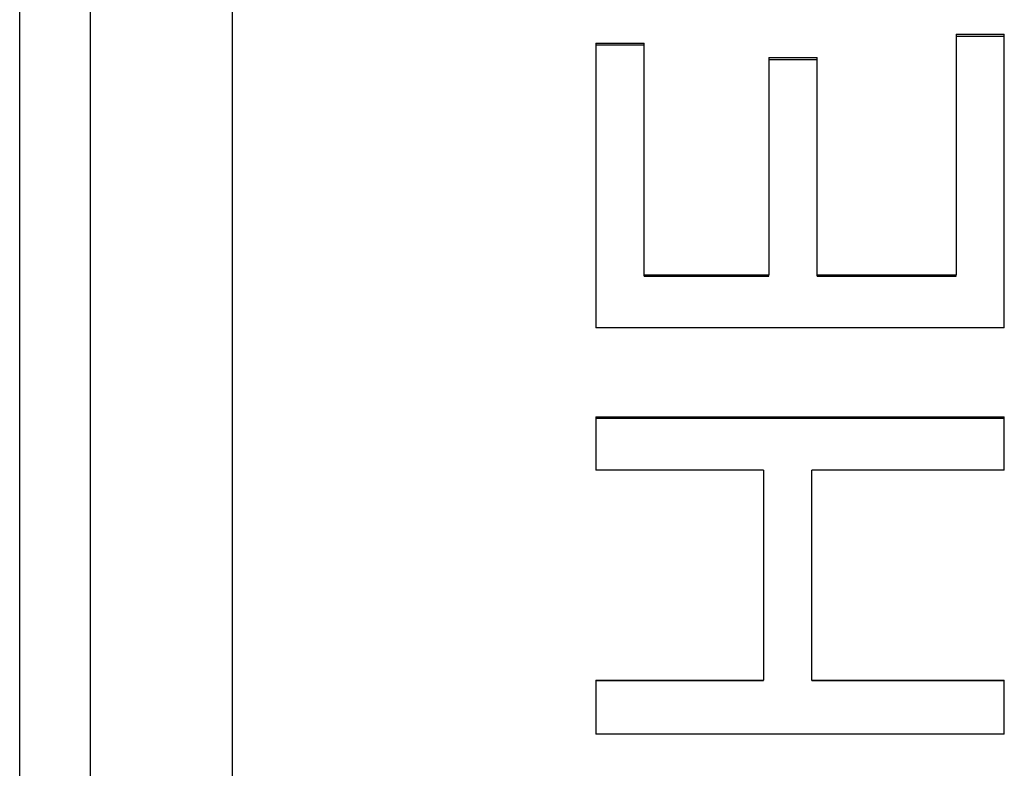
# Model space of a CAD drawing. Extents: x 0 to 118, y -5 to 5.
# Tile 9 of 12: x 0 to 1.74, y 0.3 to 1.62. Entities that reach past the tile are written whole.
import ezdxf

# ---------------------------------------------------------------- set-up
doc = ezdxf.new("R2010")
doc.units = 0
doc.header["$MEASUREMENT"] = 0
doc.layers.get('0').update_dxf_attribs({"linetype": 'CONTINUOUS'})

msp = doc.modelspace()

# ---------------------------------------------------------------- linework, layer by layer
for p, q in [((0.125, -5.455), (0.125, 5.455)), ((0.375, -5.455), (0.375, 5.455)), ((0, -4.94), (0, 4.94)), ((1.6502, 1.5945), (1.7353, 1.5945)), ((1.6502, 1.5945), (1.6502, 1.17)), ((1.7353, 1.077), (1.7353, 1.5945)), ((1.0153, 1.5789), (1.1003, 1.5789)), ((1.0153, 1.5789), (1.0153, 1.077)), ((1.1003, 1.17), (1.1003, 1.5789)), ((1.3204, 1.5534), (1.4055, 1.5534)), ((1.3204, 1.5534), (1.3204, 1.17)), ((1.4055, 1.17), (1.4055, 1.5534)), ((1.1003, 1.17), (1.3204, 1.17)), ((1.1003, 1.1677), (1.1003, 1.17)), ((1.3204, 1.1677), (1.3204, 1.17)), ((1.4055, 1.17), (1.6502, 1.17)), ((1.4055, 1.1677), (1.4055, 1.17)), ((1.6502, 1.1677), (1.6502, 1.17)), ((1.7353, 1.077), (1.0153, 1.077)), ((1.0153, 0.9196), (1.7353, 0.9196)), ((1.0153, 0.9196), (1.0153, 0.8256)), ((1.7353, 0.8256), (1.7353, 0.9196)), ((1.3111, 0.8256), (1.0153, 0.8256)), ((1.3111, 0.8256), (1.3111, 0.4557)), ((1.3961, 0.4557), (1.3961, 0.8256)), ((1.7353, 0.8256), (1.3961, 0.8256)), ((1.0153, 0.4557), (1.3111, 0.4557)), ((1.0153, 0.4557), (1.0153, 0.3605)), ((1.3111, 0.4547), (1.3111, 0.4557)), ((1.3961, 0.4557), (1.7353, 0.4557)), ((1.3961, 0.4547), (1.3961, 0.4557)), ((1.7353, 0.3605), (1.7353, 0.4557)), ((1.7353, 0.3605), (1.0153, 0.3605))]:
    msp.add_line(p, q)
for points, knots in [([(1.6502, 1.5913), (1.6656, 1.5913), (1.6809, 1.5913), (1.6963, 1.5913), (1.6975, 1.5913), (1.6987, 1.5913), (1.6998, 1.5913), (1.7116, 1.5913), (1.7235, 1.5913), (1.7353, 1.5913)], [0, 0, 0, 0, 0.1170297, 0.1170297, 0.1170297, 0.126032, 0.126032, 0.126032, 0.2160549, 0.2160549, 0.2160549, 0.2160549]), ([(1.0153, 1.5757), (1.0354, 1.5757), (1.0554, 1.5757), (1.0755, 1.5757), (1.0838, 1.5757), (1.0921, 1.5757), (1.1003, 1.5757)], [0, 0, 0, 0, 0.1530389, 0.1530389, 0.1530389, 0.2160549, 0.2160549, 0.2160549, 0.2160549]), ([(1.3204, 1.5503), (1.3263, 1.5503), (1.3322, 1.5503), (1.3381, 1.5503), (1.3476, 1.5503), (1.357, 1.5503), (1.3665, 1.5503), (1.37, 1.5503), (1.3736, 1.5503), (1.3771, 1.5503), (1.3866, 1.5503), (1.396, 1.5503), (1.4055, 1.5503)], [0, 0, 0, 0, 0.0450114, 0.0450114, 0.0450114, 0.1170297, 0.1170297, 0.1170297, 0.1440366, 0.1440366, 0.1440366, 0.2160549, 0.2160549, 0.2160549, 0.2160549])]:
    msp.add_open_spline(points, degree=3, knots=knots)
for points in [[(1.1003, 1.1677), (1.1737, 1.1677), (1.247, 1.1677), (1.3204, 1.1677)], [(1.4055, 1.1677), (1.487, 1.1677), (1.5686, 1.1677), (1.6502, 1.1677)], [(1.0153, 0.9177), (1.2553, 0.9177), (1.4953, 0.9177), (1.7353, 0.9177)], [(1.0153, 0.4547), (1.1139, 0.4547), (1.2125, 0.4547), (1.3111, 0.4547)], [(1.3961, 0.4547), (1.5092, 0.4547), (1.6222, 0.4547), (1.7353, 0.4547)]]:
    msp.add_open_spline(points, degree=3)

doc.saveas('drawing.dxf')
